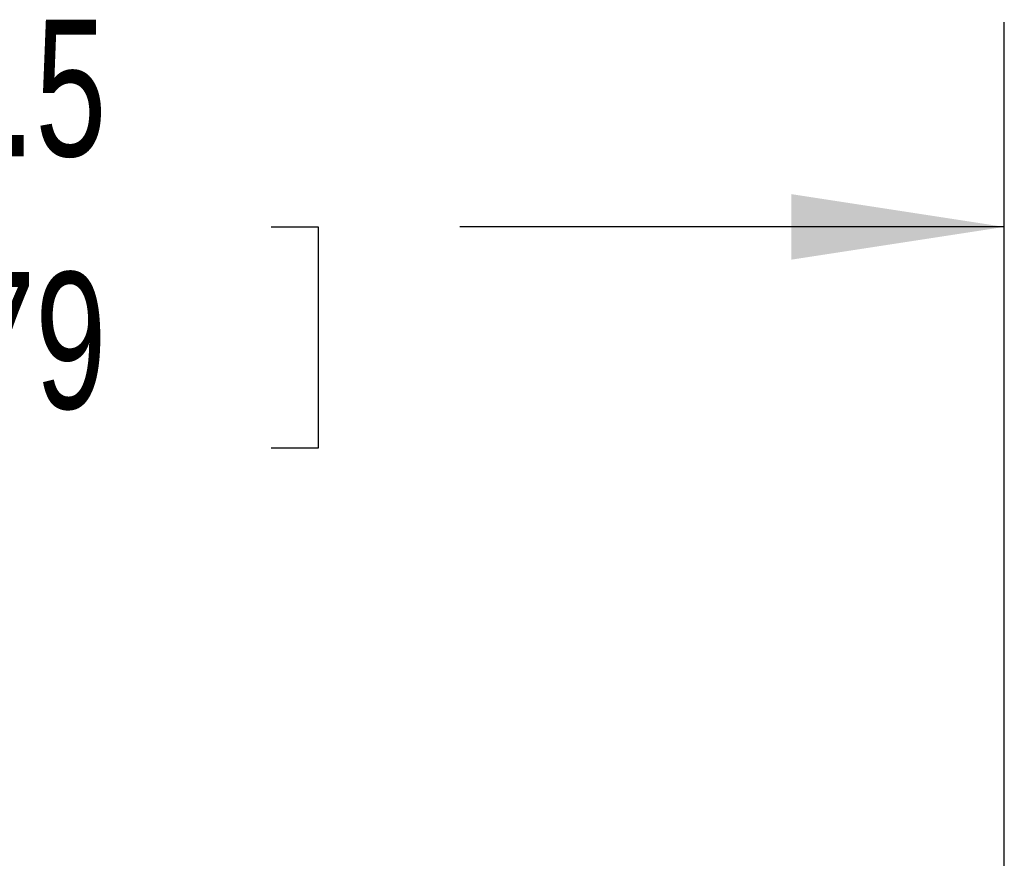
# Model space of a CAD drawing. Header units: millimetres. Extents: x 3 to 274, y 6 to 213.
# Tile 22 of 41: x 74 to 89, y 126 to 139. Entities that reach past the tile are written whole.
import ezdxf

# ---------------------------------------------------------------- set-up
doc = ezdxf.new("R2010")
doc.units = ezdxf.units.MM
doc.layers.add('DIMENSIONS', color=140, linetype='Continuous', lineweight=25)
doc.styles.add('SLDTEXTSTYLE0', font='TXT', dxfattribs={"width": 0.7})
doc.dimstyles.new('SLDDIMSTYLE0', dxfattribs={"dimtxt": 2.158008, "dimasz": 3.302, "dimexe": 0, "dimexo": 0.0625, "dimgap": 0.539502, "dimtad": 0, "dimtih": 1, "dimtoh": 1, "dimlfac": 1.5, "dimrnd": 1e-09, "dimzin": 12, "dimdsep": 46, "dimtxsty": 'SLDTEXTSTYLE0', "dimsah": 1, "dimcen": 0.09, "dimadec": 0, "dimazin": 3, "dimtfac": 1, "dimtofl": 0, "dimtmove": 0, "dimatfit": 3, "dimfxl": 1, "dimfrac": 2, "dimtolj": 1, "dimtzin": 12, "dimarcsym": 0})

# ---------------------------------------------------------------- blocks, each defined once
blk = doc.blocks.new('_D')
at = {"layer": 'DIMENSIONS', "transparency": 16777216}
for p, q in [((58.514, 121.055), (58.514, 138.483)), ((88.847, 121.055), (88.847, 138.483)), ((58.514, 135.308), (68.144, 135.308)), ((71.068, 135.308), (70.344, 135.308)), ((70.344, 135.308), (70.344, 131.878)), ((77.481, 135.308), (78.206, 135.308)), ((78.206, 135.308), (78.206, 131.878)), ((88.847, 135.308), (80.405, 135.308)), ((70.344, 131.878), (71.068, 131.878)), ((78.206, 131.878), (77.481, 131.878))]:
    blk.add_line(p, q, dxfattribs=at)
for points in [[(58.514, 135.308), (61.816, 134.8), (61.816, 135.816)], [(88.847, 135.308), (85.545, 135.816), (85.545, 134.8)]]:
    blk.add_solid(points, dxfattribs=at)
at = {"layer": 'DIMENSIONS', "transparency": 16777216, "char_height": 2.1167, "attachment_point": 1, "style": 'SLDTEXTSTYLE0'}
for s, insert in [('45.5', (71.068, 138.52)), ('1.79', (71.068, 134.607))]:
    blk.add_mtext(s, dxfattribs=dict(at, insert=insert))

msp = doc.modelspace()

# ---------------------------------------------------------------- dimensions: what is measured, and where the dimension line sits
at = {"layer": 'DIMENSIONS'}
dim = msp.add_linear_dim(base=(88.8473, 135.308), p1=(58.5139, 119.7845), p2=(88.8473, 119.7845), dimstyle='SLDDIMSTYLE0', dxfattribs=at)
dim.commit()
dim.dimension.update_dxf_attribs({"geometry": '_D', "text_midpoint": (74.2748, 135.308), "dimtype": 160})

doc.saveas('drawing.dxf')
